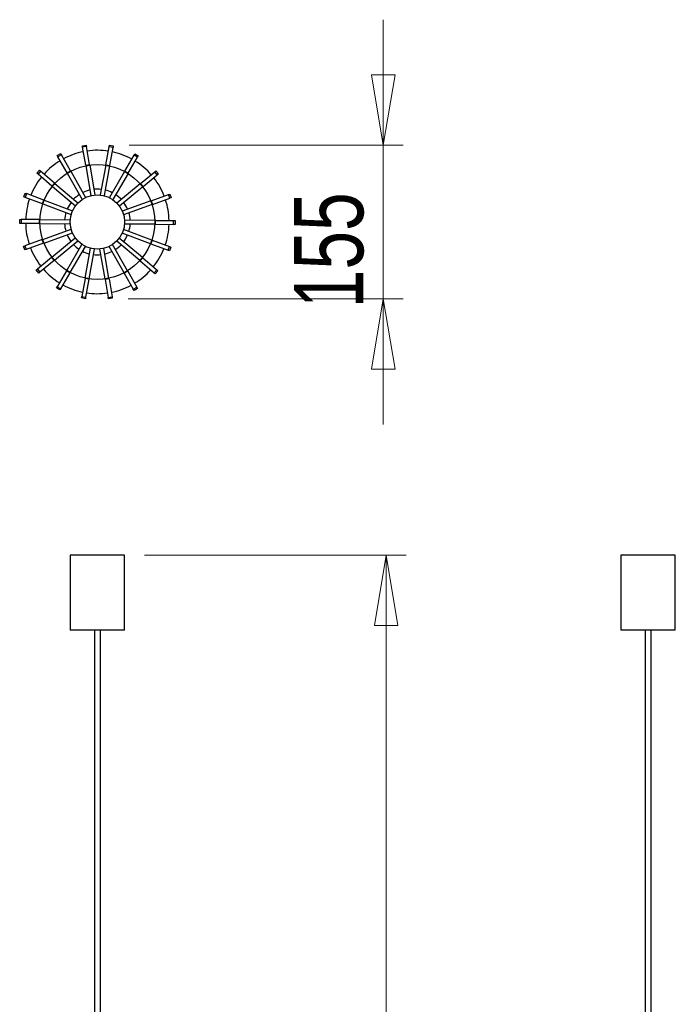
# Model space of a CAD drawing. Header units: millimetres. Extents: x 130.9 to 166.5, y 61.4 to 161.
# Tile 4 of 4: x 130.9 to 164, y 111.2 to 161. Entities that reach past the tile are written whole.
import ezdxf

# ---------------------------------------------------------------- set-up
doc = ezdxf.new("R2010")
doc.units = ezdxf.units.MM
doc.styles.add('SLDTEXTSTYLE0', font='TXT', dxfattribs={"width": 0.75})
doc.dimstyles.new('SLDDIMSTYLE0', dxfattribs={"dimtxt": 3.5, "dimasz": 3.556, "dimexe": 0, "dimexo": 0.0625, "dimgap": 0.875, "dimtad": 1, "dimdec": 0, "dimlfac": 20, "dimrnd": 1e-09, "dimzin": 12, "dimdsep": 46, "dimtxsty": 'SLDTEXTSTYLE0', "dimblk1": 'CLOSED', "dimblk2": 'CLOSED', "dimsah": 1, "dimcen": 0.09, "dimadec": 0, "dimazin": 3, "dimtfac": 1, "dimtdec": 0, "dimtofl": 0, "dimtmove": 0, "dimatfit": 3, "dimldrblk": 'CLOSED', "dimfxl": 0, "dimfrac": 2, "dimtolj": 1, "dimtzin": 12, "dimarcsym": 0})
doc.dimstyles.new('SLDDIMSTYLE1', dxfattribs={"dimtxt": 3.5, "dimasz": 3.556, "dimexe": 0, "dimexo": 0.0625, "dimgap": 0.875, "dimtad": 1, "dimdec": 0, "dimlfac": 20, "dimrnd": 1e-09, "dimzin": 12, "dimdsep": 46, "dimtxsty": 'SLDTEXTSTYLE0', "dimblk1": 'CLOSED', "dimblk2": 'CLOSED', "dimsah": 1, "dimcen": 0.09, "dimadec": 0, "dimazin": 3, "dimtfac": 1, "dimtdec": 0, "dimtmove": 0, "dimatfit": 0, "dimldrblk": 'CLOSED', "dimfxl": 0, "dimfrac": 2, "dimtolj": 1, "dimtzin": 12, "dimarcsym": 0})

# ---------------------------------------------------------------- blocks, each defined once
blk = doc.blocks.new('_Closed')
at = {"color": 0, "linetype": 'ByBlock', "lineweight": -2}
for p, q in [((-1, 0.166667), (0, 0)), ((-1, 0.166667), (-1, -0.166667)), ((0, 0), (-1, -0.166667)), ((0, 0), (-1, 0))]:
    blk.add_line(p, q, dxfattribs=at)
blk = doc.blocks.new('_D')
at = {"color": 7, "linetype": 'Continuous', "lineweight": 0}
for p, q in [((137.181, 133.929), (150.407, 133.929)), ((149.407, 133.929), (149.407, 61.423)), ((138.675, 61.423), (150.407, 61.423))]:
    blk.add_line(p, q, dxfattribs=at)
at = {"color": 7, "linetype": 'Continuous', "lineweight": 18, "xscale": 3.556, "yscale": 3.556}
for p, rotation in [((149.407, 133.929, 8.576), 90.0000000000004), ((149.407, 61.423, 8.576), 270.0000000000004)]:
    blk.add_blockref('_Closed', p, dxfattribs=dict(at, rotation=rotation))
at = {"color": 7, "linetype": 'Continuous', "lineweight": 18, "insert": (144.895, 95.609), "char_height": 3.5, "attachment_point": 1, "rotation": 90, "style": 'SLDTEXTSTYLE0'}
blk.add_mtext('1450', dxfattribs=at)
blk = doc.blocks.new('_D_1')
at = {"color": 7, "linetype": 'Continuous', "lineweight": 0}
for p, q in [((149.257, 154.648), (149.257, 160.998)), ((136.413, 154.648), (150.257, 154.648)), ((149.257, 154.648), (149.257, 146.883)), ((136.365, 146.883), (150.257, 146.883)), ((149.257, 146.883), (149.257, 140.533))]:
    blk.add_line(p, q, dxfattribs=at)
at = {"color": 7, "linetype": 'Continuous', "lineweight": 18, "xscale": 3.556, "yscale": 3.556}
for p, rotation in [((149.257, 154.648, -19.189), 270.0000000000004), ((149.257, 146.883, -19.189), 90.0000000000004)]:
    blk.add_blockref('_Closed', p, dxfattribs=dict(at, rotation=rotation))
at = {"color": 7, "linetype": 'Continuous', "lineweight": 18, "insert": (144.745, 146.411), "char_height": 3.5, "attachment_point": 1, "rotation": 90, "style": 'SLDTEXTSTYLE0'}
blk.add_mtext('155', dxfattribs=at)

msp = doc.modelspace()

# ---------------------------------------------------------------- linework, layer by layer
at = {"color": 7, "linetype": 'Continuous', "lineweight": 25}
for p, q in [((134.049, 154.622), (134.247, 154.655)), ((134.062, 154.548), (134.049, 154.622)), ((134.259, 154.581), (134.062, 154.548)), ((134.217, 153.636), (134.062, 154.548)), ((134.247, 154.655), (134.259, 154.581)), ((134.414, 153.67), (134.259, 154.581)), ((135.233, 153.664), (135.399, 154.574)), ((135.399, 154.574), (135.413, 154.648)), ((135.596, 154.538), (135.399, 154.574)), ((135.413, 154.648), (135.609, 154.612)), ((135.43, 153.629), (135.596, 154.538)), ((135.609, 154.612), (135.596, 154.538)), ((132.777, 154.131), (132.951, 154.23)), ((132.814, 154.066), (132.777, 154.131)), ((132.988, 154.165), (132.814, 154.066)), ((133.272, 153.262), (132.814, 154.066)), ((132.951, 154.23), (132.988, 154.165)), ((133.446, 153.361), (132.988, 154.165)), ((136.198, 153.344), (136.665, 154.142)), ((136.37, 153.243), (136.838, 154.041)), ((136.665, 154.142), (136.703, 154.207)), ((136.838, 154.041), (136.665, 154.142)), ((136.703, 154.207), (136.875, 154.106)), ((136.875, 154.106), (136.838, 154.041)), ((131.75, 153.234), (131.879, 153.387)), ((131.879, 153.387), (131.937, 153.338)), ((133.272, 153.262), (133.446, 153.361)), ((134.217, 153.636), (134.414, 153.67)), ((134.221, 153.61), (134.477, 152.104)), ((134.419, 153.643), (134.675, 152.138)), ((135.228, 153.638), (134.954, 152.136)), ((135.425, 153.603), (135.151, 152.1)), ((135.233, 153.664), (135.43, 153.629)), ((137.706, 153.303), (137.764, 153.351)), ((137.764, 153.351), (137.892, 153.197)), ((131.807, 153.186), (131.75, 153.234)), ((131.937, 153.338), (131.807, 153.186)), ((132.512, 152.587), (131.807, 153.186)), ((132.641, 152.739), (131.937, 153.338)), ((133.285, 153.239), (134.041, 151.911)), ((133.459, 153.338), (134.214, 152.01)), ((136.184, 153.321), (135.412, 152.003)), ((136.357, 153.22), (135.585, 151.902)), ((136.198, 153.344), (136.37, 153.243)), ((136.994, 152.712), (137.706, 153.303)), ((137.122, 152.558), (137.834, 153.149)), ((137.834, 153.149), (137.706, 153.303)), ((137.892, 153.197), (137.834, 153.149)), ((132.512, 152.587), (132.641, 152.739)), ((132.532, 152.57), (133.696, 151.581)), ((132.662, 152.722), (133.825, 151.733)), ((136.974, 152.696), (135.798, 151.721)), ((137.101, 152.542), (135.926, 151.567)), ((136.994, 152.712), (137.122, 152.558)), ((131.091, 152.04), (131.161, 152.228)), ((131.161, 152.014), (131.091, 152.04)), ((131.161, 152.228), (131.231, 152.202)), ((131.231, 152.202), (131.161, 152.014)), ((132.029, 151.693), (131.161, 152.014)), ((132.098, 151.88), (131.231, 152.202)), ((132.029, 151.693), (132.098, 151.88)), ((132.123, 151.871), (133.555, 151.34)), ((137.527, 151.847), (138.398, 152.158)), ((137.594, 151.658), (138.465, 151.969)), ((138.398, 152.158), (138.469, 152.183)), ((138.465, 151.969), (138.398, 152.158)), ((138.536, 151.995), (138.465, 151.969)), ((138.469, 152.183), (138.536, 151.995)), ((132.053, 151.683), (133.485, 151.152)), ((137.502, 151.838), (136.064, 151.324)), ((137.569, 151.65), (136.131, 151.136)), ((137.527, 151.847), (137.594, 151.658)), ((130.88, 150.693), (130.881, 150.893)), ((130.881, 150.893), (130.956, 150.893)), ((130.956, 150.893), (130.955, 150.693)), ((131.881, 150.887), (130.956, 150.893)), ((131.88, 150.687), (131.881, 150.887)), ((131.908, 150.887), (133.435, 150.878)), ((137.705, 150.851), (136.178, 150.861)), ((130.955, 150.693), (130.88, 150.693)), ((131.88, 150.687), (130.955, 150.693)), ((131.907, 150.687), (133.434, 150.678)), ((132.042, 149.889), (133.481, 150.402)), ((137.558, 149.855), (136.126, 150.386)), ((137.704, 150.651), (136.177, 150.661)), ((137.731, 150.851), (137.73, 150.651)), ((137.73, 150.651), (138.655, 150.645)), ((137.731, 150.851), (138.656, 150.845)), ((138.655, 150.645), (138.656, 150.845)), ((138.73, 150.645), (138.655, 150.645)), ((138.656, 150.845), (138.731, 150.845)), ((138.731, 150.845), (138.73, 150.645)), ((132.017, 149.88), (131.146, 149.569)), ((132.085, 149.691), (132.017, 149.88)), ((132.11, 149.7), (133.548, 150.214)), ((132.51, 148.997), (133.686, 149.971)), ((137.079, 148.969), (135.916, 149.957)), ((137.489, 149.667), (136.057, 150.198)), ((131.076, 149.544), (131.146, 149.569)), ((131.143, 149.355), (131.076, 149.544)), ((131.214, 149.38), (131.143, 149.355)), ((131.146, 149.569), (131.214, 149.38)), ((132.085, 149.691), (131.214, 149.38)), ((132.638, 148.843), (133.814, 149.817)), ((133.255, 148.318), (134.027, 149.636)), ((133.427, 148.217), (134.199, 149.535)), ((134.187, 147.936), (134.461, 149.438)), ((134.383, 147.9), (134.658, 149.402)), ((135.193, 147.895), (134.937, 149.4)), ((135.39, 147.928), (135.134, 149.434)), ((136.153, 148.201), (135.397, 149.528)), ((136.327, 148.299), (135.571, 149.627)), ((136.95, 148.816), (135.786, 149.805)), ((137.583, 149.846), (137.513, 149.658)), ((137.513, 149.658), (138.381, 149.336)), ((137.583, 149.846), (138.45, 149.524)), ((138.381, 149.336), (138.45, 149.524)), ((138.45, 149.524), (138.521, 149.498)), ((138.521, 149.498), (138.451, 149.31)), ((132.49, 148.98), (131.778, 148.39)), ((132.617, 148.826), (132.49, 148.98)), ((137.1, 148.951), (136.97, 148.799)), ((137.1, 148.951), (137.805, 148.352)), ((138.451, 149.31), (138.381, 149.336)), ((131.72, 148.342), (131.778, 148.39)), ((131.778, 148.39), (131.905, 148.236)), ((132.617, 148.826), (131.905, 148.236)), ((136.97, 148.799), (137.675, 148.2)), ((131.847, 148.188), (131.72, 148.342)), ((131.905, 148.236), (131.847, 148.188)), ((133.241, 148.296), (132.774, 147.497)), ((133.414, 148.195), (132.947, 147.396)), ((133.414, 148.195), (133.241, 148.296)), ((134.182, 147.91), (134.016, 147)), ((134.379, 147.874), (134.182, 147.91)), ((134.379, 147.874), (134.212, 146.964)), ((135.395, 147.902), (135.197, 147.869)), ((135.395, 147.902), (135.55, 146.99)), ((136.34, 148.277), (136.166, 148.178)), ((136.166, 148.178), (136.623, 147.374)), ((136.34, 148.277), (136.797, 147.473)), ((137.675, 148.2), (137.805, 148.352)), ((137.732, 148.152), (137.675, 148.2)), ((137.862, 148.304), (137.732, 148.152)), ((137.805, 148.352), (137.862, 148.304)), ((132.736, 147.433), (132.774, 147.497)), ((132.909, 147.332), (132.736, 147.433)), ((132.774, 147.497), (132.947, 147.396)), ((132.947, 147.396), (132.909, 147.332)), ((135.197, 147.869), (135.352, 146.957)), ((136.623, 147.374), (136.797, 147.473)), ((136.66, 147.308), (136.623, 147.374)), ((136.834, 147.407), (136.66, 147.308)), ((136.797, 147.473), (136.834, 147.407)), ((134.002, 146.926), (134.016, 147)), ((134.199, 146.89), (134.002, 146.926)), ((134.016, 147), (134.212, 146.964)), ((134.212, 146.964), (134.199, 146.89)), ((135.352, 146.957), (135.55, 146.99)), ((135.365, 146.883), (135.352, 146.957)), ((135.562, 146.916), (135.365, 146.883)), ((135.55, 146.99), (135.562, 146.916)), ((133.431, 133.929), (133.431, 130.129)), ((135.775, 133.929), (133.431, 133.929)), ((136.181, 133.929), (135.775, 133.929)), ((136.181, 130.129), (136.181, 133.929)), ((161.266, 133.929), (161.266, 130.129)), ((161.666, 133.929), (161.266, 133.929)), ((164.016, 133.929), (161.666, 133.929)), ((164.016, 130.129), (164.016, 133.929)), ((135.775, 130.129), (133.431, 130.129)), ((134.656, 130.129), (134.656, 76.273)), ((134.956, 76.273), (134.956, 130.129)), ((136.181, 130.129), (135.775, 130.129)), ((161.666, 130.129), (161.266, 130.129)), ((164.016, 130.129), (161.666, 130.129)), ((162.491, 130.129), (162.491, 76.273)), ((162.791, 76.273), (162.791, 130.129))]:
    msp.add_line(p, q, dxfattribs=at)
at = {"color": 7, "linetype": 'Continuous', "lineweight": 25, "flags": 128}
for points in [[(135.882, 152.035), (135.746, 152.139), (135.73, 152.15)], [(136.019, 151.904), (136.006, 151.918), (135.882, 152.035)]]:
    msp.add_lwpolyline(points, dxfattribs=at)
at = {"color": 7, "linetype": 'Continuous', "lineweight": 25}
for radius in [2.9, 1.375]:
    msp.add_circle((134.806, 150.769), radius, dxfattribs=at)
for radius, start, end in [(3.625, 81.2283, 98.0668), (3.625, 121.2283, 138.0668), (3.625, 101.2283, 118.0668), (3.625, 61.2283, 78.0668), (3.625, 41.2283, 58.0668), (3.625, 141.2283, 158.0668), (3.625, 21.2283, 38.0668), (1.662, 103.0981, 116.197), (1.662, 83.0981, 96.197), (1.662, 63.0981, 76.197), (3.625, 161.2283, 178.0668), (1.662, 123.0981, 136.197), (3.625, 1.2283, 18.0668), (1.661, 143.0981, 156.197), (1.662, 23.0981, 36.197), (1.661, 163.0981, 176.197), (1.662, 3.0981, 16.197), (3.625, 181.2283, 198.0668), (1.661, 183.0981, 196.197), (1.662, 343.0981, 356.197), (3.625, 349.6475, 358.0668), (1.661, 203.0981, 216.197), (1.662, 323.0981, 336.197), (3.625, 341.2283, 349.6475), (3.625, 201.2283, 218.0668), (1.661, 223.0981, 236.197), (1.662, 303.0981, 316.197), (3.625, 321.2283, 338.0668), (1.661, 243.0981, 256.197), (1.662, 263.0981, 276.197), (1.662, 283.0981, 296.197), (3.625, 221.2283, 238.0668), (3.625, 301.2283, 318.0668), (3.625, 241.2283, 258.0668), (3.625, 281.2283, 298.0668), (3.625, 261.2283, 278.0668)]:
    msp.add_arc((134.806, 150.769), radius, start, end, dxfattribs=at)

# ---------------------------------------------------------------- dimensions: what is measured, and where the dimension line sits
at = {"color": 7, "linetype": 'Continuous', "lineweight": 18}
for base, p1, p2, dimstyle, picture, middle in [((149.257, 146.883), (135.413, 154.648), (135.365, 146.883), 'SLDDIMSTYLE1', '_D_1', (149.257, 150.29)), ((149.407, 61.423), (136.181, 133.929), (137.675, 61.423), 'SLDDIMSTYLE0', '_D', (149.407, 100.782))]:
    dim = msp.add_linear_dim(base=base, p1=p1, p2=p2, angle=90, dimstyle=dimstyle, dxfattribs=at)
    dim.commit()
    dim.dimension.update_dxf_attribs({"geometry": picture, "text_midpoint": middle, "dimtype": 160})

doc.saveas('drawing.dxf')
